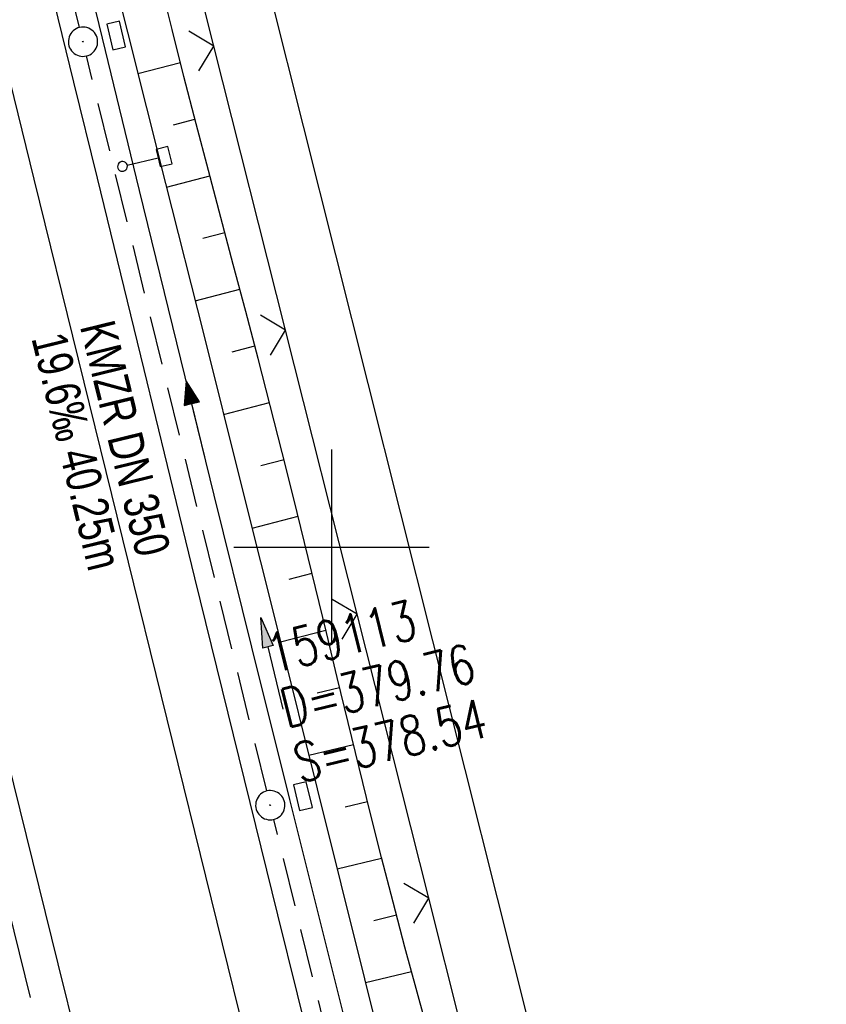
# Model space of a CAD drawing. Extents: x 510974 to 511465, y 465323 to 466289.
# Tile 29 of 43: x 511184 to 511225, y 465977 to 466027. Entities that reach past the tile are written whole.
import ezdxf

# ---------------------------------------------------------------- set-up
doc = ezdxf.new("R2010")
doc.units = 0
doc.header["$LTSCALE"] = 10
doc.header["$MEASUREMENT"] = 0
for name, pattern in [('ACHSE', [5.5, 4, -0.5, 0.5, -0.5]), ('AUSGEZOGEN', [0]), ('LT00', [0]), ('STRICHLINIE2', [0.375, 0.25, -0.125])]:
    doc.linetypes.add(name, pattern=pattern)
doc.layers.get('0').update_dxf_attribs({"linetype": 'LT00'})
for name, color, linetype in [('--EK_FBR', 1, 'LT00'), ('--EK_Halt-Pfeil', 4, 'LT00'), ('--EK_Haltung', 7, 'STRICHLINIE2'), ('--EK_Haltung-Text', 140, 'LT00'), ('--EK_Schacht-Text', 5, 'LT00'), ('--EL_DFK_AB_L', 21, 'LT00'), ('--EL_Halt-Pfeil', 4, 'LT00'), ('--EL_Haltung', 182, 'STRICHLINIE2'), ('--EL_Haltung-Text', 182, 'LT00'), ('-AX-093', 35, 'ACHSE'), ('DFK_AB_L', 21, 'LT00'), ('PFEIL', 140, 'AUSGEZOGEN'), ('V102_AFBR_BAB', 250, 'LT00'), ('V102_BOESCH', 250, 'LT00'), ('V102_BOSCHUNG', 250, 'LT00'), ('V102_GRABEN', 250, 'LT00'), ('V102_KA_PRUF', 182, 'LT00'), ('V102_LD_MARK', 250, 'LT00'), ('V102_RASTER', 250, 'LT00'), ('V102_SCHILD_K', 1, 'LT00'), ('V102_SINKK', 182, 'LT00'), ('V102_ZAUN', 40, 'LT00')]:
    doc.layers.add(name, color=color, linetype=linetype)
doc.styles.add('Haltungsbeschriftung', font='ARIAL.TTF', dxfattribs={"width": 0.75})
doc.styles.add('schachtbeschriftung', font='romans.shx', dxfattribs={"width": 0.75, "height": 2})

# ---------------------------------------------------------------- blocks, each defined once
blk = doc.blocks.new('Pfreil3')
at = {"layer": 'PFEIL'}
blk.add_hatch(color=256, dxfattribs=at).paths.add_polyline_path([(-1.549, 0.273), (-1.549, -0.273), (0, 0)])
for p, q in [((-1.549, 0), (-4.831, 0)), ((-1.549, -0.273), (-1.549, 0.273)), ((-1.549, 0.273), (0, 0)), ((0, 0), (-1.549, -0.273))]:
    blk.add_line(p, q, dxfattribs=at)
blk = doc.blocks.new('SYMB0003')
at = {"color": 0, "linetype": 'ByBlock'}
for p, q in [((-0.015712, 0), (0.010166, 0.012015)), ((0, -0.021257), (-0.015712, 0)), ((0.010166, 0.012015), (0, -0.021257))]:
    blk.add_line(p, q, dxfattribs=at)
for points in [[(-0.031395, 0.499013), (-0.093691, 0.491144), (-0.154509, 0.475528), (-0.21289, 0.452414), (-0.267913, 0.422164), (-0.318712, 0.385257), (-0.364484, 0.342274), (-0.404509, 0.293893), (-0.438154, 0.240877), (-0.464888, 0.184062), (-0.484292, 0.124345), (-0.496058, 0.062667), (-0.5, 0)], [(0.5, 0), (0.496057, 0.062667), (0.484292, 0.124345), (0.464888, 0.184062), (0.438153, 0.240877), (0.404509, 0.293893), (0.364484, 0.342274), (0.318712, 0.385257), (0.267913, 0.422164), (0.21289, 0.452414), (0.154509, 0.475528), (0.093691, 0.491144), (0.031395, 0.499013), (-0.031395, 0.499013)], [(-0.5, 0), (-0.496058, -0.062667), (-0.484292, -0.124345), (-0.464888, -0.184062), (-0.438154, -0.240877), (-0.404509, -0.293893), (-0.364485, -0.342274), (-0.318712, -0.385257), (-0.267914, -0.422164), (-0.21289, -0.452414), (-0.154509, -0.475529), (-0.093691, -0.491144), (-0.031395, -0.499014), (0.031395, -0.499014)], [(0.031395, -0.499014), (0.093691, -0.491144), (0.154509, -0.475529), (0.21289, -0.452414), (0.267914, -0.422164), (0.318712, -0.385257), (0.364485, -0.342274), (0.404509, -0.293893), (0.438154, -0.240877), (0.464889, -0.184062), (0.484292, -0.124345), (0.496058, -0.062667), (0.5, 0)]]:
    blk.add_lwpolyline(points, dxfattribs=at)
blk = doc.blocks.new('SYMB1263')
at = {"color": 0, "linetype": 'ByBlock'}
for p, q in [((0.014231, 0.098982), (-0.014231, 0.098982)), ((-0.014231, -0.098982), (0.014232, -0.098982))]:
    blk.add_line(p, q, dxfattribs=at)
for points in [[(0, 0.1), (0, 0.75), (0.18, 0.75), (0.18, 1), (-0.18, 1), (-0.18, 0.75), (0, 0.75)], [(-0.014231, 0.098982), (-0.041542, 0.090963), (-0.065486, 0.075575), (-0.084125, 0.054064), (-0.095949, 0.028173), (-0.1, 0)], [(-0.1, 0), (-0.095949, -0.028173), (-0.084125, -0.054064), (-0.065486, -0.075575), (-0.041541, -0.090963), (-0.014231, -0.098982)], [(0.1, 0), (0.095949, 0.028173), (0.084125, 0.054064), (0.065486, 0.075575), (0.041541, 0.090963), (0.014231, 0.098982)], [(0.014232, -0.098982), (0.041542, -0.090963), (0.065486, -0.075575), (0.084125, -0.054064), (0.095949, -0.028173), (0.1, 0)]]:
    blk.add_lwpolyline(points, dxfattribs=at)
blk = doc.blocks.new('SYMB0024')
at = {"color": 0, "linetype": 'ByBlock'}
for p, q in [((-0.5, 0.5), (0, 0)), ((0, 0), (0.5, 0.5))]:
    blk.add_line(p, q, dxfattribs=at)
blk = doc.blocks.new('SYMB0652')
at = {"color": 0, "linetype": 'ByBlock'}
blk.add_lwpolyline([(-0.15, -0.075), (0.15, -0.075), (0.15, 0.075), (-0.15, 0.075), (-0.15, -0.075)], dxfattribs=at)
blk = doc.blocks.new('SYMB0070')
at = {"color": 0, "linetype": 'ByBlock'}
for p, q in [((-0.5, 0), (0.2, 0)), ((0.5, 0), (0.2, 0.1)), ((0.2, 0.1), (0.2, 0)), ((0.468, 0), (0.21, 0.086)), ((0.21, 0.086), (0.21, -0.086)), ((0.21, -0.086), (0.468, 0)), ((0.22, -0.072), (0.437, 0)), ((0.23, -0.058), (0.405, 0)), ((0.24, -0.045), (0.374, 0)), ((0.342, 0), (0.25, 0.031)), ((0.25, 0.031), (0.25, -0.031)), ((0.25, -0.031), (0.342, 0)), ((0.26, -0.017), (0.31, 0)), ((0.27, -0.003), (0.279, 0))]:
    blk.add_line(p, q, dxfattribs=at)
for points in [[(0.2, 0), (0.2, -0.1), (0.5, 0)], [(0.437, 0), (0.22, 0.072), (0.22, -0.072)], [(0.405, 0), (0.23, 0.058), (0.23, -0.058)], [(0.374, 0), (0.24, 0.045), (0.24, -0.045)], [(0.31, 0), (0.26, 0.017), (0.26, -0.017)], [(0.279, 0), (0.27, 0.003), (0.27, -0.003)]]:
    blk.add_lwpolyline(points, dxfattribs=at)

msp = doc.modelspace()

# ---------------------------------------------------------------- linework, layer by layer
at = {"layer": '--EK_FBR'}
for points in [[(511173.487, 466029.513), (511174.324, 466026.047), (511175.286, 466022.093), (511176.254, 466018.14), (511177.227, 466014.188), (511178.202, 466010.236), (511179.178, 466006.285), (511180.153, 466002.334), (511181.124, 465998.389), (511182.094, 465994.444), (511183.063, 465990.498), (511184.033, 465986.553), (511185.005, 465982.608), (511185.98, 465978.664), (511186.988, 465974.603)], [(511185.591, 466028.711), (511186.791, 466023.807), (511187.99, 466018.902), (511189.187, 466013.998), (511190.384, 466009.093), (511191.581, 466004.188), (511192.987, 465998.434), (511194.396, 465992.68), (511195.81, 465986.928), (511197.229, 465981.177), (511198.237, 465977.11), (511199.246, 465973.044)]]:
    msp.add_lwpolyline(points, dxfattribs=at)
at = {"layer": '--EK_Haltung'}
for p, q in [((511187.093, 466026.609), (511178.014, 466063.746)), ((511196.68, 465987.519), (511187.45, 466025.153)), ((511206.206, 465948.872), (511197.039, 465986.063))]:
    msp.add_line(p, q, dxfattribs=at)
at = {"layer": '--EL_DFK_AB_L'}
msp.add_line((511227.077, 465908.107), (511196.583, 466029.462), dxfattribs=at)
at = {"layer": '--EL_Haltung'}
for p, q in [((511187.093, 466026.609), (511178.014, 466063.746)), ((511196.68, 465987.519), (511187.45, 466025.153)), ((511206.206, 465948.872), (511197.039, 465986.063))]:
    msp.add_line(p, q, dxfattribs=at)
at = {"layer": '-AX-093', "ltscale": 0.2}
msp.add_lwpolyline([(511168.804, 466040.998), (511173.574, 466021.575), (511178.352, 466002.154), (511182.645, 465984.716), (511186.944, 465967.26), (511191.239, 465949.803), (511195.528, 465932.344), (511199.806, 465914.883), (511204.072, 465897.418), (511208.32, 465879.95), (511212.549, 465862.476), (511216.754, 465844.997), (511220.932, 465827.512), (511225.08, 465810.019), (511229.195, 465792.518), (511233.273, 465775.009), (511237.311, 465757.491), (511241.305, 465739.962), (511245.252, 465722.423), (511249.149, 465704.873), (511252.992, 465687.311), (511256.778, 465669.736), (511260.504, 465652.149)], dxfattribs=at)
at = {"layer": 'DFK_AB_L'}
msp.add_line((511227.077, 465908.107), (511196.583, 466029.462), dxfattribs=at)
at = {"layer": 'V102_AFBR_BAB'}
for points in [[(511173.487, 466029.513), (511174.324, 466026.047), (511175.286, 466022.093), (511176.254, 466018.14), (511177.227, 466014.188), (511178.202, 466010.236), (511179.178, 466006.285), (511180.153, 466002.334), (511181.124, 465998.389), (511182.094, 465994.444), (511183.063, 465990.498), (511184.033, 465986.553), (511185.005, 465982.608), (511185.98, 465978.664), (511186.988, 465974.603)], [(511185.591, 466028.711), (511186.791, 466023.807), (511187.99, 466018.902), (511189.187, 466013.998), (511190.384, 466009.093), (511191.581, 466004.188), (511192.987, 465998.434), (511194.396, 465992.68), (511195.81, 465986.928), (511197.229, 465981.177), (511198.237, 465977.11), (511199.246, 465973.044)]]:
    msp.add_lwpolyline(points, dxfattribs=at)
at = {"layer": 'V102_BOESCH'}
msp.add_lwpolyline([(511205.015, 465974.919), (511204.38, 465977.217), (511203.755, 465979.517), (511203.144, 465981.821), (511202.551, 465984.117), (511201.972, 465986.416), (511201.403, 465988.718), (511200.842, 465991.022), (511200.285, 465993.327), (511199.731, 465995.633), (511199.176, 465997.939), (511198.617, 466000.244), (511198.051, 466002.547), (511197.476, 466004.847), (511196.861, 466007.257), (511196.236, 466009.663), (511195.603, 466012.068), (511194.966, 466014.472), (511194.328, 466016.875), (511193.692, 466019.279), (511193.062, 466021.684), (511192.44, 466024.092), (511191.83, 466026.502), (511191.235, 466028.916)], dxfattribs=at)
at = {"layer": 'V102_BOSCHUNG'}
for p, q in [((511190.083, 466024.252), (511192.256, 466024.813)), ((511191.91, 466021.625), (511193.004, 466021.908)), ((511191.549, 466018.434), (511193.764, 466019.006)), ((511193.407, 466015.815), (511194.532, 466016.106)), ((511193.012, 466012.615), (511195.302, 466013.206)), ((511194.905, 466010.005), (511196.067, 466010.305)), ((511194.472, 466006.795), (511196.824, 466007.402)), ((511196.383, 466004.19), (511197.565, 466004.495)), ((511195.93, 466000.974), (511198.289, 466001.584)), ((511197.828, 465998.366), (511198.999, 465998.669)), ((511197.383, 465995.159), (511199.704, 465995.746)), ((511199.257, 465992.539), (511200.407, 465992.823)), ((511198.832, 465989.351), (511201.114, 465989.9)), ((511200.694, 465986.713), (511201.83, 465986.987)), ((511200.283, 465983.529), (511202.561, 465984.077)), ((511202.161, 465980.895), (511203.314, 465981.173)), ((511201.731, 465977.706), (511204.091, 465978.274))]:
    msp.add_line(p, q, dxfattribs=at)
at = {"layer": 'V102_GRABEN'}
for points in [[(511187.079, 466030.902), (511188.248, 466026.063), (511190.143, 466018.262), (511192.051, 466010.463), (511193.971, 466002.668), (511195.901, 465994.875), (511197.84, 465987.085), (511198.914, 465982.786), (511199.988, 465978.486), (511201.061, 465974.187)], [(511188.658, 466029.891), (511189.547, 466026.373), (511191.501, 466018.625), (511193.449, 466010.876), (511195.391, 466003.126), (511197.329, 465995.375), (511199.263, 465987.623), (511200.475, 465982.759), (511201.684, 465977.894), (511202.89, 465973.028)]]:
    msp.add_lwpolyline(points, dxfattribs=at)
at = {"layer": 'V102_LD_MARK'}
msp.add_lwpolyline([(511222.328, 465865.478), (511218.894, 465879.732), (511215.443, 465893.981), (511211.977, 465908.227), (511209.724, 465917.449), (511207.466, 465926.67), (511205.203, 465935.889), (511202.937, 465945.108), (511200.667, 465954.326), (511198.395, 465963.543), (511196.123, 465972.76), (511193.849, 465981.977), (511191.576, 465991.194), (511189.305, 466000.412), (511187.036, 466009.63), (511184.77, 466018.848), (511182.508, 466028.068)], dxfattribs=at)
at = {"layer": 'V102_RASTER'}
for p, q in [((511200.001, 466005), (511200.001, 465995)), ((511195.001, 466000), (511205.001, 466000))]:
    msp.add_line(p, q, dxfattribs=at)
at = {"layer": 'V102_ZAUN'}
for p, q in [((511197.637, 466011.113), (511193.971, 466025.658)), ((511201.304, 465996.568), (511197.637, 466011.113)), ((511204.97, 465982.023), (511201.304, 465996.568)), ((511208.637, 465967.478), (511204.97, 465982.023))]:
    msp.add_line(p, q, dxfattribs=at)
msp.add_lwpolyline([(511193.971, 466025.658), (511193.063, 466029.261), (511190.267, 466040.194)], dxfattribs=at)

# ---------------------------------------------------------------- block references
at = {"layer": '--EK_Halt-Pfeil', "xscale": 3.999999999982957, "yscale": 4, "zscale": 4, "rotation": 103.7807599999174}
msp.add_blockref('SYMB0070', (511193.036, 466006.574), dxfattribs=at)
at = {"layer": '--EL_Halt-Pfeil', "xscale": 3.999999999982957, "yscale": 4, "zscale": 4, "rotation": 103.7807599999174}
msp.add_blockref('SYMB0070', (511193.036, 466006.574), dxfattribs=at)
at = {"layer": 'PFEIL', "rotation": 103.3298133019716}
msp.add_blockref('Pfreil3', (511196.381, 465996.404), dxfattribs=at)
at = {"layer": 'V102_KA_PRUF', "xscale": 1.499999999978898, "yscale": 1.5, "zscale": 1.5, "rotation": 283.2840000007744}
for p in [(511187.271, 466025.881), (511196.859, 465986.791)]:
    msp.add_blockref('SYMB0003', p, dxfattribs=at)
at = {"layer": 'V102_SCHILD_K', "xscale": 2.500000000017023, "yscale": 2.5, "zscale": 2.5, "rotation": 283.2840000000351}
msp.add_blockref('SYMB1263', (511189.292, 466019.497), dxfattribs=at)
at = {"layer": 'V102_SINKK', "xscale": 4.499999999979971, "yscale": 4.5, "zscale": 4.5, "rotation": 283.2839999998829}
for p in [(511188.97, 466026.195), (511198.531, 465987.254)]:
    msp.add_blockref('SYMB0652', p, dxfattribs=at)
at = {"layer": 'V102_ZAUN', "xscale": 2.099999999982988, "yscale": 2.099999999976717, "zscale": 2.1, "rotation": 104.1478299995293}
for p in [(511193.971, 466025.658), (511197.637, 466011.113), (511201.304, 465996.568), (511204.97, 465982.023)]:
    msp.add_blockref('SYMB0024', p, dxfattribs=at)

# ---------------------------------------------------------------- texts
at = {"layer": '--EK_Haltung-Text', "style": 'Haltungsbeschriftung', "width": 0.75}
for s, p in [('KMZR DN 350', (511187.106, 466011.312)), ('19.6‰ 40.25m', (511184.62, 466010.702))]:
    msp.add_text(s, height=1.8, rotation=-76.2192, dxfattribs=at).set_placement(p)
at = {"layer": '--EK_Schacht-Text', "style": 'schachtbeschriftung', "width": 0.75}
for s, p in [('159113', (511197.008, 465993.53)), ('D=379.76', (511197.694, 465990.733)), ('S=378.54', (511198.38, 465987.936))]:
    msp.add_text(s, height=2, rotation=13.7808, dxfattribs=at).set_placement(p)
at = {"layer": '--EL_Haltung-Text', "style": 'Haltungsbeschriftung', "width": 0.75}
msp.add_text('KMZR DN 350', height=1.8, rotation=-76.2192, dxfattribs=at).set_placement((511187.106, 466011.312))

doc.saveas('drawing.dxf')
